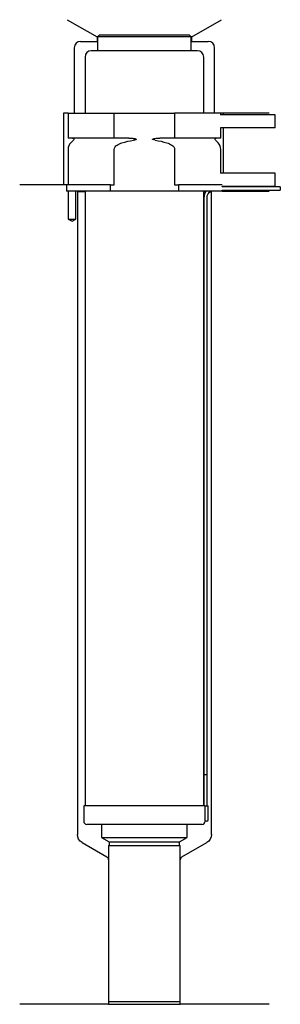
# Model space of a CAD drawing. Header units: millimetres. Extents: x 28 to 112, y 85 to 401.
import ezdxf

# ---------------------------------------------------------------- set-up
doc = ezdxf.new("R2010")
doc.units = ezdxf.units.MM
for name, color, linetype in [('201', 7, 'Continuous'), ('30', 7, 'Continuous'), ('32', 7, 'Continuous')]:
    doc.layers.add(name, color=color, linetype=linetype)

msp = doc.modelspace()

# ---------------------------------------------------------------- linework, layer by layer
at = {"layer": '201', "color": 113}
for p, q in [((43.4, 401.03), (52.92, 395.53)), ((83.32, 395.53), (92.85, 401.03)), ((53.12, 395.53), (52.92, 395.53)), ((52.92, 395.53), (52.92, 394.03)), ((83.32, 395.53), (83.12, 395.53)), ((83.32, 394.03), (83.32, 395.53)), ((45.62, 392.03), (45.62, 371.03)), ((47.62, 394.03), (52.92, 394.03)), ((52.92, 394.03), (53.12, 394.03)), ((83.12, 394.03), (83.32, 394.03)), ((83.32, 394.03), (88.62, 394.03)), ((90.62, 371.03), (90.62, 392.03)), ((43.62, 371.03), (42.12, 371.03)), ((42.12, 371.03), (42.12, 348.03)), ((108.12, 371.03), (92.62, 371.03)), ((93.42, 371.03), (93.42, 370.53)), ((93.42, 366.33), (93.42, 351.73)), ((43.12, 348.03), (28.12, 348.03)), ((42.12, 348.03), (28.12, 348.03)), ((43.12, 348.03), (43.12, 346.03)), ((43.67, 346.03), (43.67, 337.03)), ((46.17, 337.03), (46.17, 346.03)), ((46.52, 346.03), (46.62, 345.93)), ((46.62, 345.93), (49.07, 345.93)), ((46.62, 345.93), (46.62, 139.47)), ((87.17, 345.93), (87.92, 345.93)), ((89.37, 345.93), (89.62, 345.93)), ((89.62, 345.93), (89.72, 346.03)), ((89.62, 139.47), (89.62, 345.93)), ((93.12, 346.03), (108.12, 346.03)), ((43.67, 337.03), (44.92, 336.31)), ((44.92, 336.31), (46.17, 337.03)), ((48.12, 136.87), (56.12, 132.26)), ((80.13, 132.26), (88.12, 136.87)), ((56.62, 131.39), (56.62, 84.97)), ((79.63, 84.97), (79.63, 131.39)), ((56.62, 84.97), (28.12, 84.97)), ((56.62, 84.97), (79.63, 84.97)), ((108.12, 84.97), (79.63, 84.97))]:
    msp.add_line(p, q, dxfattribs=at)
for centre, radius, start, end in [((47.62, 392.03), 2, 90, 180), ((88.62, 392.03), 2, 0, 90), ((55.62, 131.39), 1, 0, 60), ((80.63, 131.39), 1, 120, 180)]:
    msp.add_arc(centre, radius, start, end, dxfattribs=at)
at = {"layer": '201', "color": 113, "extrusion": (0, 0, -1)}
for centre, start, end in [((-49.62, 139.47), 300, 360), ((-86.62, 139.47), 180, 240)]:
    msp.add_arc(centre, 3, start, end, dxfattribs=at)
at = {"layer": '30', "color": 113}
for p, q in [((53.62, 396.03), (53.12, 395.53)), ((83.12, 395.53), (53.12, 395.53)), ((53.12, 395.53), (53.12, 391.03)), ((82.62, 396.03), (53.62, 396.03)), ((83.12, 395.53), (82.62, 396.03)), ((83.12, 391.03), (83.12, 395.53)), ((49.07, 389.03), (49.07, 371.03)), ((85.17, 391.03), (51.07, 391.03)), ((87.17, 371.03), (87.17, 389.03)), ((43.62, 371.03), (43.62, 363.03)), ((43.62, 371.03), (58.43, 371.03)), ((58.43, 363.03), (58.43, 371.03)), ((58.43, 371.03), (77.82, 371.03)), ((92.62, 371.03), (77.82, 371.03)), ((77.82, 371.03), (77.82, 363.03)), ((92.62, 370.53), (92.62, 371.03)), ((92.62, 363.03), (92.62, 366.33)), ((58.43, 363.03), (43.62, 363.03)), ((45.36, 362.34), (44.5, 361.49)), ((63.12, 363.03), (58.43, 363.03)), ((77.82, 363.03), (73.13, 363.03)), ((92.62, 363.03), (77.82, 363.03)), ((91.74, 361.49), (90.89, 362.34)), ((43.62, 359.37), (43.62, 348.03)), ((58.43, 348.03), (58.43, 359.37)), ((77.82, 359.37), (77.82, 348.03)), ((92.62, 351.73), (92.62, 359.37)), ((57.22, 348.03), (43.12, 348.03)), ((43.12, 348.03), (43.12, 346.03)), ((57.22, 348.03), (58.43, 348.03)), ((57.22, 346.03), (57.22, 348.03)), ((77.82, 348.03), (79.02, 348.03)), ((93.09, 348.03), (79.02, 348.03)), ((79.02, 348.03), (79.02, 346.03)), ((57.22, 346.03), (43.12, 346.03)), ((43.67, 346.03), (43.67, 337.03)), ((46.17, 337.03), (46.17, 346.03)), ((49.07, 346.03), (49.07, 148.73)), ((79.02, 346.03), (57.22, 346.03)), ((93.12, 346.03), (79.02, 346.03)), ((87.17, 148.73), (87.17, 346.03)), ((93.12, 347.33), (93.12, 347.53)), ((111.72, 347.33), (93.12, 347.33)), ((93.12, 346.03), (93.12, 346.33)), ((93.12, 346.33), (111.72, 346.33)), ((111.72, 347.33), (111.72, 346.33)), ((87.22, 343.83), (87.22, 158.73)), ((88.22, 158.73), (88.22, 343.83)), ((43.67, 337.03), (46.17, 337.03)), ((87.22, 158.73), (88.22, 158.73)), ((87.22, 158.73), (87.22, 148.73)), ((87.22, 158.73), (88.22, 158.73)), ((88.22, 148.73), (88.22, 158.73)), ((48.67, 148.73), (48.67, 143.73)), ((87.55, 148.73), (48.67, 148.73)), ((87.55, 148.73), (87.55, 144.23)), ((87.55, 148.73), (88.57, 148.73)), ((88.57, 144.23), (88.57, 148.73)), ((86.57, 142.73), (49.67, 142.73)), ((54.37, 142.73), (54.37, 138.54)), ((81.87, 138.54), (81.87, 142.73)), ((88.07, 143.73), (87.57, 143.73)), ((54.37, 138.54), (56.82, 137.13)), ((54.37, 138.54), (81.87, 138.54)), ((56.62, 135.93), (56.62, 85.83)), ((56.62, 135.93), (79.63, 135.93)), ((56.82, 137.13), (56.82, 135.93)), ((56.82, 137.13), (79.43, 137.13)), ((79.43, 137.13), (81.87, 138.54)), ((79.43, 135.93), (79.43, 137.13)), ((79.63, 85.83), (79.63, 135.93)), ((56.62, 85.83), (79.63, 85.83))]:
    msp.add_line(p, q, dxfattribs=at)
for centre, radius, start, end in [((51.07, 389.03), 2, 90, 180), ((85.17, 389.03), 2, 0, 90), ((46.62, 359.37), 3, 135, 180), ((89.62, 359.37), 3, 0, 45), ((90.72, 343.83), 3.5, 141.0539, 180), ((49.67, 143.73), 1, 180, 270), ((86.57, 143.73), 1, -90, 0), ((88.07, 144.23), 0.5, -90, 0)]:
    msp.add_arc(centre, radius, start, end, dxfattribs=at)
at = {"layer": '30', "color": 113, "extrusion": (0, 0, -1)}
for centre, radius, start, end in [((-45.07, 362.63), 0.4, 90, 225), ((-91.17, 362.63), 0.4, -45, 90), ((-90.72, 343.83), 2.5, 0, 61.6416)]:
    msp.add_arc(centre, radius, start, end, dxfattribs=at)
at = {"layer": '30', "color": 113}
for points, knots in [([(58.43, 359.37), (58.43, 359.95), (58.87, 360.45), (59.83, 361.1), (60.38, 361.32), (60.93, 361.49)], [0, 0, 0, 0, 0.5, 0.5, 1, 1, 1, 1]), ([(63.12, 363.03), (63.16, 363.03), (63.2, 363.03), (63.74, 363.02), (64.24, 362.98), (64.74, 362.9), (64.93, 362.86), (65.13, 362.83), (65.35, 362.75), (65.37, 362.74), (65.42, 362.72), (65.43, 362.72), (65.47, 362.7), (65.48, 362.69), (65.5, 362.67), (65.51, 362.66), (65.51, 362.65), (65.52, 362.64), (65.52, 362.63), (65.52, 362.63), (65.52, 362.62), (65.52, 362.61), (65.51, 362.6), (65.51, 362.59), (65.49, 362.57), (65.47, 362.56), (65.38, 362.5), (65.29, 362.48), (65.03, 362.41), (64.84, 362.37), (64.64, 362.34)], [0, 0, 0, 0, 0.037532, 0.037532, 0.479326, 0.479326, 0.479326, 0.652283, 0.652283, 0.67679, 0.67679, 0.692908, 0.692908, 0.709848, 0.709848, 0.715998, 0.715998, 0.722254, 0.722254, 0.726798, 0.726798, 0.731321, 0.731321, 0.738696, 0.738696, 0.757525, 0.757525, 0.830443, 0.830443, 1, 1, 1, 1]), ([(71.6, 362.34), (71.32, 362.39), (71, 362.4), (70.71, 362.6), (70.75, 362.69), (70.88, 362.75), (70.95, 362.77), (71.15, 362.83), (71.29, 362.86), (71.99, 362.98), (72.56, 363.03), (73.13, 363.03)], [0, 0, 0, 0, 0.25, 0.25, 0.3125, 0.3125, 0.375, 0.375, 0.5, 0.5, 1, 1, 1, 1]), ([(75.31, 361.49), (75.87, 361.32), (76.42, 361.1), (77.37, 360.45), (77.82, 359.95), (77.82, 359.37)], [0, 0, 0, 0, 0.5, 0.5, 1, 1, 1, 1]), ([(87.55, 144.23), (87.55, 144.17), (87.55, 144.12), (87.56, 144.01), (87.56, 143.96), (87.56, 143.87), (87.56, 143.84), (87.56, 143.78), (87.57, 143.76), (87.57, 143.74), (87.57, 143.73), (87.57, 143.73)], [0, 0, 0, 0, 0.207769, 0.207769, 0.415759, 0.415759, 0.624157, 0.624157, 0.834463, 0.834463, 1, 1, 1, 1])]:
    msp.add_open_spline(points, degree=3, knots=knots, dxfattribs=at)
for points in [[(60.93, 361.49), (62.15, 361.86), (63.38, 362.15), (64.64, 362.34)], [(71.6, 362.34), (72.85, 362.15), (74.09, 361.86), (75.31, 361.49)]]:
    msp.add_open_spline(points, degree=3, dxfattribs=at)
at = {"layer": '32', "color": 113}
for p, q in [((110.12, 370.53), (92.59, 370.53)), ((110.12, 366.33), (110.12, 370.53)), ((110.12, 366.33), (92.59, 366.33)), ((110.12, 351.73), (92.59, 351.73)), ((110.12, 347.53), (110.12, 351.73)), ((110.12, 347.53), (93.09, 347.53))]:
    msp.add_line(p, q, dxfattribs=at)

doc.saveas('drawing.dxf')
